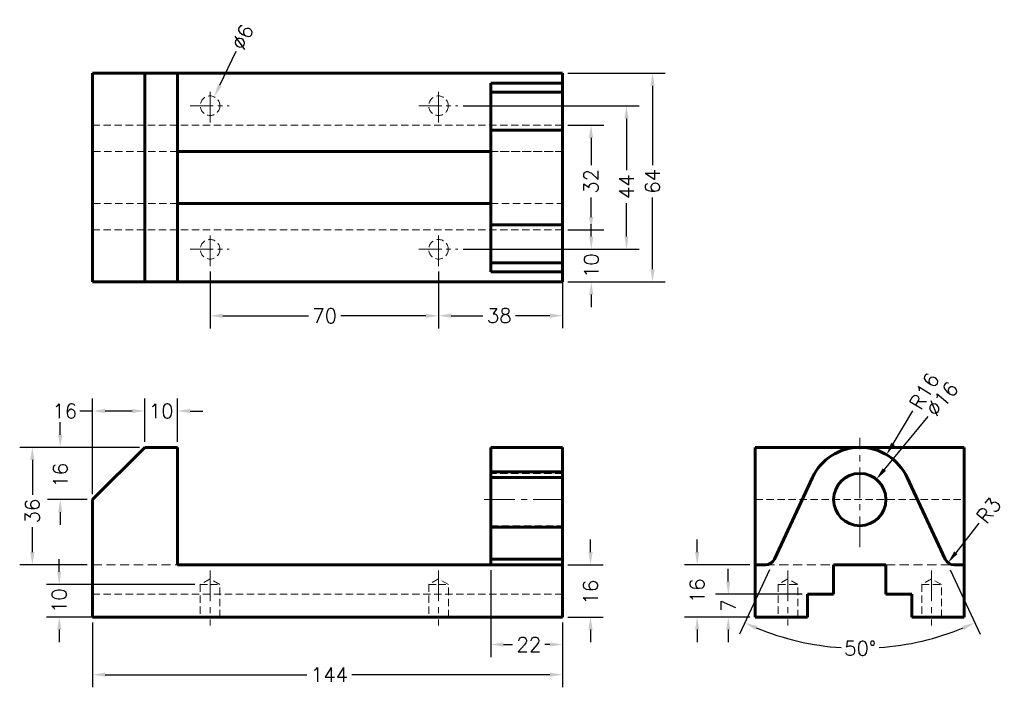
# Model space of a CAD drawing. Header units: inches. Extents: x -24 to 278, y 11 to 215.
import ezdxf

# ---------------------------------------------------------------- set-up
doc = ezdxf.new("R2010")
doc.units = ezdxf.units.IN
doc.header["$LTSCALE"] = 0.75
doc.linetypes.add('CENTER', pattern=[2, 1.25, -0.25, 0.25, -0.25])
doc.linetypes.add('HIDDEN', pattern=[0.375, 0.25, -0.125])
for name, color, linetype, lineweight in [('CEN', 7, 'CENTER', 15), ('DIM', 7, 'Continuous', 15), ('HID', 7, 'HIDDEN', 20), ('OBJ', 7, 'Continuous', 60)]:
    doc.layers.add(name, color=color, linetype=linetype, lineweight=lineweight)
doc.styles.add('ROMANS', font='romans.shx')
doc.dimstyles.new('aligned', dxfattribs={"dimscale": 0, "dimtxt": 0.08, "dimasz": 0.07, "dimexe": 0.07, "dimexo": 0.03, "dimgap": 0.025, "dimtad": 0, "dimdec": 0, "dimzin": 0, "dimdsep": 46, "dimtxsty": 'ROMANS', "dimcen": 0, "dimadec": 0, "dimazin": 0, "dimtfac": 1, "dimtdec": 0, "dimtofl": 0, "dimtmove": 0, "dimatfit": 3, "dimfxl": 0, "dimtolj": 1, "dimtzin": 0, "dimarcsym": 0})
doc.dimstyles.new('DIM2', dxfattribs={"dimscale": 0, "dimtxt": 0.08, "dimasz": 0.07, "dimexe": 0.07, "dimexo": 0.03, "dimgap": 0.025, "dimtad": 0, "dimtih": 1, "dimtoh": 1, "dimdec": 0, "dimzin": 0, "dimdsep": 46, "dimtxsty": 'ROMANS', "dimcen": 0, "dimadec": 0, "dimazin": 0, "dimtfac": 1, "dimtdec": 0, "dimtofl": 0, "dimtmove": 0, "dimatfit": 3, "dimfxl": 0, "dimtolj": 1, "dimtzin": 0, "dimarcsym": 0})

# ---------------------------------------------------------------- blocks, each defined once
blk = doc.blocks.new('*D11')
at = {"layer": 'DEFPOINTS', "color": 0, "ltscale": 20}
for p in [(193.47, 39.33), (217.75, 39.33), (201.75, 32.33)]:
    blk.add_point(p, dxfattribs=at)
at = {"layer": 'DIM', "color": 0, "lineweight": -2, "ltscale": 20}
for p, q in [((193.47, 43.21), (193.47, 47.08)), ((216.09, 39.33), (189.59, 39.33)), ((200.09, 32.33), (189.59, 32.33)), ((193.47, 28.46), (193.47, 24.58))]:
    blk.add_line(p, q, dxfattribs=at)
at = {"layer": 'DIM', "color": 0, "ltscale": 20}
for points in [[(192.82, 43.21), (194.11, 43.21), (193.47, 39.33)], [(192.82, 28.46), (194.11, 28.46), (193.47, 32.33)]]:
    blk.add_solid(points, dxfattribs=at)
at = {"layer": 'DIM', "color": 0, "ltscale": 20, "insert": (193.47, 35.83), "char_height": 4.428, "attachment_point": 5, "rotation": 90, "style": 'ROMANS'}
blk.add_mtext('\\A1;7', dxfattribs=at)
blk = doc.blocks.new('*D12')
at = {"layer": 'DEFPOINTS', "color": 0, "ltscale": 20}
for p in [(201.75, 48.33), (183.93, 32.33), (201.75, 32.33)]:
    blk.add_point(p, dxfattribs=at)
at = {"layer": 'DIM', "color": 0, "lineweight": -2, "ltscale": 20}
for p, q in [((183.93, 52.21), (183.93, 56.08)), ((200.09, 48.33), (180.06, 48.33)), ((200.09, 32.33), (180.06, 32.33)), ((183.93, 28.46), (183.93, 24.58))]:
    blk.add_line(p, q, dxfattribs=at)
at = {"layer": 'DIM', "color": 0, "ltscale": 20}
for points in [[(183.29, 52.21), (184.58, 52.21), (183.93, 48.33)], [(183.29, 28.46), (184.58, 28.46), (183.93, 32.33)]]:
    blk.add_solid(points, dxfattribs=at)
at = {"layer": 'DIM', "color": 0, "ltscale": 20, "insert": (183.93, 40.37), "char_height": 4.428, "attachment_point": 5, "rotation": 90, "style": 'ROMANS'}
blk.add_mtext('\\A1;16', dxfattribs=at)
blk = doc.blocks.new('*D13')
at = {"layer": 'DEFPOINTS', "color": 0, "ltscale": 20}
for p in [(238.82, 74.52), (228.68, 62.14)]:
    blk.add_point(p, dxfattribs=at)
at = {"layer": 'DIM', "color": 0, "lineweight": -2, "ltscale": 20}
blk.add_line((254.59, 93.78), (241.27, 77.52), dxfattribs=at)
at = {"layer": 'DIM', "color": 0, "ltscale": 20}
blk.add_solid([(240.78, 77.93), (241.77, 77.11), (238.82, 74.52)], dxfattribs=at)
at = {"layer": 'DIM', "color": 0, "ltscale": 20, "insert": (259.01, 99.18), "char_height": 4.428, "attachment_point": 5, "rotation": 50.6854, "style": 'ROMANS'}
blk.add_mtext('\\A1;∅16', dxfattribs=at)
blk = doc.blocks.new('*D14')
at = {"layer": 'DEFPOINTS', "color": 0, "ltscale": 20}
for p in [(219.25, 75.09), (248.25, 75.09), (206.77, 48.33), (260.73, 48.33), (221.66, 23.63)]:
    blk.add_point(p, dxfattribs=at)
at = {"layer": 'DIM', "color": 0, "lineweight": -2, "ltscale": 20}
for p, q in [((206.07, 46.83), (196.85, 27.05)), ((261.43, 46.83), (270.65, 27.05))]:
    blk.add_line(p, q, dxfattribs=at)
for start, end in [(247.6607, 266.1012), (274.089, 292.3393)]:
    blk.add_arc((233.75, 106.19), 83.44, start, end, dxfattribs=at)
at = {"layer": 'DIM', "color": 0, "ltscale": 20}
for points in [[(201.78, 28.42), (202.29, 29.6), (198.49, 30.57)], [(265.21, 29.6), (265.73, 28.42), (269.02, 30.57)]]:
    blk.add_solid(points, dxfattribs=at)
at = {"layer": 'DIM', "color": 0, "ltscale": 20, "insert": (233.89, 22.75), "char_height": 4.428, "attachment_point": 5, "rotation": 0.0951, "style": 'ROMANS'}
blk.add_mtext('\\A1;50°', dxfattribs=at)
blk = doc.blocks.new('*D15')
at = {"layer": 'DEFPOINTS', "color": 0, "ltscale": 20}
for p in [(241.94, 82.08), (233.75, 68.33)]:
    blk.add_point(p, dxfattribs=at)
at = {"layer": 'DIM', "color": 0, "lineweight": -2, "ltscale": 20}
blk.add_line((249.91, 95.48), (243.92, 85.41), dxfattribs=at)
at = {"layer": 'DIM', "color": 0, "ltscale": 20}
blk.add_solid([(243.36, 85.74), (244.47, 85.08), (241.94, 82.08)], dxfattribs=at)
at = {"layer": 'DIM', "color": 0, "ltscale": 20, "insert": (253.53, 101.56), "char_height": 4.428, "attachment_point": 5, "rotation": 59.2369, "style": 'ROMANS'}
blk.add_mtext('\\A1;R16', dxfattribs=at)
blk = doc.blocks.new('*D16')
at = {"layer": 'DEFPOINTS', "color": 0, "ltscale": 20}
for p in [(34.68, 139.9), (104.68, 134.23), (34.68, 124.64)]:
    blk.add_point(p, dxfattribs=at)
at = {"layer": 'DIM', "color": 0, "lineweight": -2, "ltscale": 20}
for p, q in [((34.68, 138.24), (34.68, 120.77)), ((104.68, 132.57), (104.68, 120.77)), ((38.55, 124.64), (64.82, 124.64)), ((100.8, 124.64), (74.76, 124.64))]:
    blk.add_line(p, q, dxfattribs=at)
at = {"layer": 'DIM', "color": 0, "ltscale": 20}
for points in [[(38.55, 125.29), (38.55, 124), (34.68, 124.64)], [(100.8, 125.29), (100.8, 124), (104.68, 124.64)]]:
    blk.add_solid(points, dxfattribs=at)
at = {"layer": 'DIM', "color": 0, "ltscale": 20, "insert": (69.79, 124.64), "char_height": 4.428, "attachment_point": 5, "style": 'ROMANS'}
blk.add_mtext('\\A1;70', dxfattribs=at)
blk = doc.blocks.new('*D17')
at = {"layer": 'DEFPOINTS', "color": 0, "ltscale": 20}
for p in [(110.57, 189.03), (162.27, 189.03), (110.57, 145.03)]:
    blk.add_point(p, dxfattribs=at)
at = {"layer": 'DIM', "color": 0, "lineweight": -2, "ltscale": 20}
for p, q in [((112.23, 189.03), (166.14, 189.03)), ((162.27, 185.16), (162.27, 169.33)), ((162.27, 148.91), (162.27, 159.18)), ((112.23, 145.03), (166.14, 145.03))]:
    blk.add_line(p, q, dxfattribs=at)
at = {"layer": 'DIM', "color": 0, "ltscale": 20}
for points in [[(161.62, 185.16), (162.91, 185.16), (162.27, 189.03)], [(161.62, 148.91), (162.91, 148.91), (162.27, 145.03)]]:
    blk.add_solid(points, dxfattribs=at)
at = {"layer": 'DIM', "color": 0, "ltscale": 20, "insert": (162.27, 164.26), "char_height": 4.428, "attachment_point": 5, "rotation": 90, "style": 'ROMANS'}
blk.add_mtext('\\A1;44', dxfattribs=at)
blk = doc.blocks.new('*D18')
at = {"layer": 'DEFPOINTS', "color": 0, "ltscale": 20}
for p in [(142.68, 145.03), (104.68, 139.9), (142.68, 124.69)]:
    blk.add_point(p, dxfattribs=at)
at = {"layer": 'DIM', "color": 0, "lineweight": -2, "ltscale": 20}
for p, q in [((142.68, 143.37), (142.68, 120.81)), ((104.68, 138.24), (104.68, 120.81)), ((108.55, 124.69), (118.3, 124.69)), ((138.8, 124.69), (128.24, 124.69))]:
    blk.add_line(p, q, dxfattribs=at)
at = {"layer": 'DIM', "color": 0, "ltscale": 20}
for points in [[(108.55, 125.34), (108.55, 124.04), (104.68, 124.69)], [(138.8, 125.34), (138.8, 124.04), (142.68, 124.69)]]:
    blk.add_solid(points, dxfattribs=at)
at = {"layer": 'DIM', "color": 0, "ltscale": 20, "insert": (123.27, 124.69), "char_height": 4.428, "attachment_point": 5, "style": 'ROMANS'}
blk.add_mtext('\\A1;38', dxfattribs=at)
blk = doc.blocks.new('*D19')
at = {"layer": 'DEFPOINTS', "color": 0, "ltscale": 20}
for p in [(35.96, 191.74), (33.39, 186.32)]:
    blk.add_point(p, dxfattribs=at)
at = {"layer": 'DIM', "color": 0, "lineweight": -2, "ltscale": 20}
blk.add_line((42.53, 205.65), (37.61, 195.25), dxfattribs=at)
at = {"layer": 'DIM', "color": 0, "ltscale": 20}
blk.add_solid([(37.03, 195.52), (38.2, 194.97), (35.96, 191.74)], dxfattribs=at)
at = {"layer": 'DIM', "color": 0, "ltscale": 20, "insert": (44.61, 210.05), "char_height": 4.428, "attachment_point": 5, "rotation": 64.6995, "style": 'ROMANS'}
blk.add_mtext('\\A1;∅6', dxfattribs=at)
blk = doc.blocks.new('*D20')
at = {"layer": 'DEFPOINTS', "color": 0, "ltscale": 20}
for p in [(110.57, 145.03), (142.68, 135.03), (151.48, 135.03)]:
    blk.add_point(p, dxfattribs=at)
at = {"layer": 'DIM', "color": 0, "lineweight": -2, "ltscale": 20}
for p, q in [((151.48, 148.91), (151.48, 152.78)), ((112.23, 145.03), (155.35, 145.03)), ((144.34, 135.03), (155.35, 135.03)), ((151.48, 131.16), (151.48, 127.28))]:
    blk.add_line(p, q, dxfattribs=at)
at = {"layer": 'DIM', "color": 0, "ltscale": 20}
for points in [[(150.83, 148.91), (152.13, 148.91), (151.48, 145.03)], [(150.83, 131.16), (152.13, 131.16), (151.48, 135.03)]]:
    blk.add_solid(points, dxfattribs=at)
at = {"layer": 'DIM', "color": 0, "ltscale": 20, "insert": (151.48, 140.03), "char_height": 4.428, "attachment_point": 5, "rotation": 90, "style": 'ROMANS'}
blk.add_mtext('\\A1;10', dxfattribs=at)
blk = doc.blocks.new('*D21')
at = {"layer": 'DEFPOINTS', "color": 0, "ltscale": 20}
for p in [(142.68, 183.03), (142.68, 151.03), (151.41, 151.03)]:
    blk.add_point(p, dxfattribs=at)
at = {"layer": 'DIM', "color": 0, "lineweight": -2, "ltscale": 20}
for p, q in [((144.34, 183.03), (155.28, 183.03)), ((151.41, 179.16), (151.41, 170.82)), ((151.41, 154.91), (151.41, 160.89)), ((144.34, 151.03), (155.28, 151.03))]:
    blk.add_line(p, q, dxfattribs=at)
at = {"layer": 'DIM', "color": 0, "ltscale": 20}
for points in [[(150.76, 179.16), (152.05, 179.16), (151.41, 183.03)], [(150.76, 154.91), (152.05, 154.91), (151.41, 151.03)]]:
    blk.add_solid(points, dxfattribs=at)
at = {"layer": 'DIM', "color": 0, "ltscale": 20, "insert": (151.41, 165.85), "char_height": 4.428, "attachment_point": 5, "rotation": 90, "style": 'ROMANS'}
blk.add_mtext('\\A1;32', dxfattribs=at)
blk = doc.blocks.new('*D22')
at = {"layer": 'DEFPOINTS', "color": 0, "ltscale": 20}
for p in [(142.68, 199.03), (142.68, 135.03), (170.25, 135.03)]:
    blk.add_point(p, dxfattribs=at)
at = {"layer": 'DIM', "color": 0, "lineweight": -2, "ltscale": 20}
for p, q in [((144.34, 199.03), (174.13, 199.03)), ((170.25, 195.16), (170.25, 170.82)), ((170.25, 138.91), (170.25, 160.89)), ((144.34, 135.03), (174.13, 135.03))]:
    blk.add_line(p, q, dxfattribs=at)
at = {"layer": 'DIM', "color": 0, "ltscale": 20}
for points in [[(169.61, 195.16), (170.9, 195.16), (170.25, 199.03)], [(169.61, 138.91), (170.9, 138.91), (170.25, 135.03)]]:
    blk.add_solid(points, dxfattribs=at)
at = {"layer": 'DIM', "color": 0, "ltscale": 20, "insert": (170.25, 165.85), "char_height": 4.428, "attachment_point": 5, "rotation": 90, "style": 'ROMANS'}
blk.add_mtext('\\A1;64', dxfattribs=at)
blk = doc.blocks.new('*D23')
at = {"layer": 'DEFPOINTS', "color": 0, "ltscale": 20}
for p in [(120.68, 48.33), (142.68, 32.33), (120.68, 23.9)]:
    blk.add_point(p, dxfattribs=at)
at = {"layer": 'DIM', "color": 0, "lineweight": -2, "ltscale": 20}
for p, q in [((120.68, 46.67), (120.68, 20.02)), ((142.68, 30.67), (142.68, 20.02)), ((124.55, 23.9), (127.37, 23.9)), ((138.8, 23.9), (137.3, 23.9))]:
    blk.add_line(p, q, dxfattribs=at)
at = {"layer": 'DIM', "color": 0, "ltscale": 20}
for points in [[(124.55, 24.54), (124.55, 23.25), (120.68, 23.9)], [(138.8, 24.54), (138.8, 23.25), (142.68, 23.9)]]:
    blk.add_solid(points, dxfattribs=at)
at = {"layer": 'DIM', "color": 0, "ltscale": 20, "insert": (132.34, 23.9), "char_height": 4.428, "attachment_point": 5, "style": 'ROMANS'}
blk.add_mtext('\\A1;22', dxfattribs=at)
blk = doc.blocks.new('*D24')
at = {"layer": 'DEFPOINTS', "color": 0, "ltscale": 20}
for p in [(-19.79, 84.33), (14.68, 84.33), (-1.32, 48.33)]:
    blk.add_point(p, dxfattribs=at)
at = {"layer": 'DIM', "color": 0, "lineweight": -2, "ltscale": 20}
for p, q in [((13.02, 84.33), (-23.66, 84.33)), ((-19.79, 80.46), (-19.79, 69.78)), ((-19.79, 52.21), (-19.79, 59.84)), ((-2.98, 48.33), (-23.66, 48.33))]:
    blk.add_line(p, q, dxfattribs=at)
at = {"layer": 'DIM', "color": 0, "ltscale": 20}
for points in [[(-20.44, 80.46), (-19.14, 80.46), (-19.79, 84.33)], [(-20.44, 52.21), (-19.14, 52.21), (-19.79, 48.33)]]:
    blk.add_solid(points, dxfattribs=at)
at = {"layer": 'DIM', "color": 0, "ltscale": 20, "insert": (-19.79, 64.81), "char_height": 4.428, "attachment_point": 5, "rotation": 90, "style": 'ROMANS'}
blk.add_mtext('\\A1;36', dxfattribs=at)
blk = doc.blocks.new('*D25')
at = {"layer": 'DEFPOINTS', "color": 0, "ltscale": 20}
for p in [(14.68, 84.33), (-11.24, 68.33), (-1.32, 68.33)]:
    blk.add_point(p, dxfattribs=at)
at = {"layer": 'DIM', "color": 0, "lineweight": -2, "ltscale": 20}
for p, q in [((-11.24, 88.21), (-11.24, 92.08)), ((13.02, 84.33), (-15.12, 84.33)), ((-2.98, 68.33), (-15.12, 68.33)), ((-11.24, 64.46), (-11.24, 60.58))]:
    blk.add_line(p, q, dxfattribs=at)
at = {"layer": 'DIM', "color": 0, "ltscale": 20}
for points in [[(-11.89, 88.21), (-10.59, 88.21), (-11.24, 84.33)], [(-11.89, 64.46), (-10.59, 64.46), (-11.24, 68.33)]]:
    blk.add_solid(points, dxfattribs=at)
at = {"layer": 'DIM', "color": 0, "ltscale": 20, "insert": (-11.24, 75.79), "char_height": 4.428, "attachment_point": 5, "rotation": 90, "style": 'ROMANS'}
blk.add_mtext('\\A1;16', dxfattribs=at)
blk = doc.blocks.new('*D26')
at = {"layer": 'DEFPOINTS', "color": 0, "ltscale": 20}
for p in [(-1.32, 95.46), (14.68, 84.33), (-1.32, 68.33)]:
    blk.add_point(p, dxfattribs=at)
at = {"layer": 'DIM', "color": 0, "lineweight": -2, "ltscale": 20}
for p, q in [((-1.32, 69.99), (-1.32, 99.34)), ((14.68, 85.99), (14.68, 99.34)), ((-1.32, 95.46), (-5.2, 95.46)), ((10.8, 95.46), (2.55, 95.46))]:
    blk.add_line(p, q, dxfattribs=at)
at = {"layer": 'DIM', "color": 0, "ltscale": 20}
for points in [[(2.55, 96.11), (2.55, 94.82), (-1.32, 95.46)], [(10.8, 96.11), (10.8, 94.82), (14.68, 95.46)]]:
    blk.add_solid(points, dxfattribs=at)
at = {"layer": 'DIM', "color": 0, "ltscale": 20, "insert": (-9.85, 95.46), "char_height": 4.428, "attachment_point": 5, "style": 'ROMANS'}
blk.add_mtext('\\A1;16', dxfattribs=at)
blk = doc.blocks.new('*D27')
at = {"layer": 'DEFPOINTS', "color": 0, "ltscale": 20}
for p in [(14.68, 95.46), (14.68, 84.33), (24.68, 84.33)]:
    blk.add_point(p, dxfattribs=at)
at = {"layer": 'DIM', "color": 0, "lineweight": -2, "ltscale": 20}
for p, q in [((14.68, 85.99), (14.68, 99.34)), ((24.68, 85.99), (24.68, 99.34)), ((10.8, 95.46), (6.93, 95.46)), ((28.55, 95.46), (32.43, 95.46))]:
    blk.add_line(p, q, dxfattribs=at)
at = {"layer": 'DIM', "color": 0, "ltscale": 20}
for points in [[(10.8, 96.11), (10.8, 94.82), (14.68, 95.46)], [(28.55, 96.11), (28.55, 94.82), (24.68, 95.46)]]:
    blk.add_solid(points, dxfattribs=at)
at = {"layer": 'DIM', "color": 0, "ltscale": 20, "insert": (19.68, 95.46), "char_height": 4.428, "attachment_point": 5, "style": 'ROMANS'}
blk.add_mtext('\\A1;10', dxfattribs=at)
blk = doc.blocks.new('*D28')
at = {"layer": 'DEFPOINTS', "color": 0, "ltscale": 20}
for p in [(142.68, 48.33), (151.24, 48.33), (142.68, 32.33)]:
    blk.add_point(p, dxfattribs=at)
at = {"layer": 'DIM', "color": 0, "lineweight": -2, "ltscale": 20}
for p, q in [((151.24, 52.21), (151.24, 56.08)), ((144.34, 48.33), (155.12, 48.33)), ((144.34, 32.33), (155.12, 32.33)), ((151.24, 28.46), (151.24, 24.58))]:
    blk.add_line(p, q, dxfattribs=at)
at = {"layer": 'DIM', "color": 0, "ltscale": 20}
for points in [[(150.6, 52.21), (151.89, 52.21), (151.24, 48.33)], [(150.6, 28.46), (151.89, 28.46), (151.24, 32.33)]]:
    blk.add_solid(points, dxfattribs=at)
at = {"layer": 'DIM', "color": 0, "ltscale": 20, "insert": (151.24, 39.97), "char_height": 4.428, "attachment_point": 5, "rotation": 90, "style": 'ROMANS'}
blk.add_mtext('\\A1;16', dxfattribs=at)
blk = doc.blocks.new('*D29')
at = {"layer": 'DEFPOINTS', "color": 0, "ltscale": 20}
for p in [(-1.32, 32.33), (142.68, 32.33), (142.68, 14.66)]:
    blk.add_point(p, dxfattribs=at)
at = {"layer": 'DIM', "color": 0, "lineweight": -2, "ltscale": 20}
for p, q in [((-1.32, 30.67), (-1.32, 10.79)), ((142.68, 30.67), (142.68, 10.79)), ((2.55, 14.66), (64.37, 14.66)), ((138.8, 14.66), (78.1, 14.66))]:
    blk.add_line(p, q, dxfattribs=at)
at = {"layer": 'DIM', "color": 0, "ltscale": 20}
for points in [[(2.55, 15.31), (2.55, 14.02), (-1.32, 14.66)], [(138.8, 15.31), (138.8, 14.02), (142.68, 14.66)]]:
    blk.add_solid(points, dxfattribs=at)
at = {"layer": 'DIM', "color": 0, "ltscale": 20, "insert": (71.24, 14.66), "char_height": 4.428, "attachment_point": 5, "style": 'ROMANS'}
blk.add_mtext('\\A1;144', dxfattribs=at)
blk = doc.blocks.new('*D30')
at = {"layer": 'DEFPOINTS', "color": 0, "ltscale": 20}
for p in [(262.64, 51.33), (260.8, 48.96)]:
    blk.add_point(p, dxfattribs=at)
at = {"layer": 'DIM', "color": 0, "lineweight": -2, "ltscale": 20}
blk.add_line((270.26, 61.14), (263.18, 52.02), dxfattribs=at)
at = {"layer": 'DIM', "color": 0, "ltscale": 20}
blk.add_solid([(262.67, 52.42), (263.69, 51.63), (260.8, 48.96)], dxfattribs=at)
at = {"layer": 'DIM', "color": 0, "ltscale": 20, "insert": (273.31, 65.06), "char_height": 4.428, "attachment_point": 5, "rotation": 52.1472, "style": 'ROMANS'}
blk.add_mtext('\\A1;R3', dxfattribs=at)
blk = doc.blocks.new('*D31')
at = {"layer": 'DEFPOINTS', "color": 0, "ltscale": 20}
for p in [(-11.56, 42.33), (31.68, 42.33), (31.68, 32.33)]:
    blk.add_point(p, dxfattribs=at)
at = {"layer": 'DIM', "color": 0, "lineweight": -2, "ltscale": 20}
for p, q in [((-11.56, 46.21), (-11.56, 50.08)), ((30.02, 42.33), (-15.43, 42.33)), ((30.02, 32.33), (-15.43, 32.33)), ((-11.56, 28.46), (-11.56, 24.58))]:
    blk.add_line(p, q, dxfattribs=at)
at = {"layer": 'DIM', "color": 0, "ltscale": 20}
for points in [[(-12.2, 46.21), (-10.91, 46.21), (-11.56, 42.33)], [(-12.2, 28.46), (-10.91, 28.46), (-11.56, 32.33)]]:
    blk.add_solid(points, dxfattribs=at)
at = {"layer": 'DIM', "color": 0, "ltscale": 20, "insert": (-11.56, 37.33), "char_height": 4.428, "attachment_point": 5, "rotation": 90, "style": 'ROMANS'}
blk.add_mtext('\\A1;10', dxfattribs=at)

msp = doc.modelspace()

# ---------------------------------------------------------------- linework, layer by layer
at = {"layer": 'CEN', "ltscale": 10}
for p, q in [((34.68, 183.9), (34.68, 194.27)), ((104.68, 183.9), (104.68, 194.27)), ((34.68, 139.9), (34.68, 150.27)), ((104.68, 139.9), (104.68, 150.27)), ((233.75, 53.78), (233.75, 87.22)), ((118.7, 68.33), (144.62, 68.33)), ((34.68, 46.59), (34.68, 29.74)), ((104.68, 46.59), (104.68, 29.74)), ((211.75, 46.59), (211.75, 29.74)), ((255.75, 46.59), (255.75, 29.74))]:
    msp.add_line(p, q, dxfattribs=at)
at = {"layer": 'CEN', "ltscale": 7.5}
for p, q in [((28.61, 189.03), (40.57, 189.03)), ((98.61, 189.03), (110.57, 189.03)), ((28.61, 145.03), (40.57, 145.03)), ((98.61, 145.03), (110.57, 145.03))]:
    msp.add_line(p, q, dxfattribs=at)
at = {"layer": 'HID', "ltscale": 12}
for p, q in [((-1.32, 183.03), (142.68, 183.03)), ((-1.32, 183.03), (142.68, 183.03)), ((24.68, 175.03), (-1.32, 175.03)), ((120.68, 175.03), (142.68, 175.03)), ((142.68, 175.03), (120.68, 175.03)), ((24.68, 159.03), (-1.32, 159.03)), ((120.68, 159.03), (142.68, 159.03)), ((120.68, 159.03), (142.68, 159.03)), ((-1.32, 151.03), (142.68, 151.03)), ((-1.32, 151.03), (142.68, 151.03))]:
    msp.add_line(p, q, dxfattribs=at)
at = {"layer": 'HID', "color": 0, "ltscale": 12}
for p, q in [((142.68, 76.33), (120.68, 76.33)), ((201.75, 68.33), (265.75, 68.33)), ((120.68, 60.33), (142.68, 60.33)), ((34.68, 44.06), (31.68, 42.33)), ((31.68, 42.33), (31.68, 32.33)), ((31.68, 42.33), (34.68, 42.33)), ((37.68, 42.33), (34.68, 44.06)), ((34.68, 42.33), (37.68, 42.33)), ((37.68, 32.33), (37.68, 42.33)), ((104.68, 44.06), (101.68, 42.33)), ((101.68, 42.33), (101.68, 32.33)), ((101.68, 42.33), (104.68, 42.33)), ((107.68, 42.33), (104.68, 44.06)), ((104.68, 42.33), (107.68, 42.33)), ((107.68, 32.33), (107.68, 42.33)), ((211.75, 44.06), (208.75, 42.33)), ((208.75, 42.33), (208.75, 32.33)), ((208.75, 42.33), (214.75, 42.33)), ((214.75, 42.33), (211.75, 44.06)), ((214.75, 32.33), (214.75, 42.33)), ((255.75, 44.06), (252.75, 42.33)), ((252.75, 42.33), (252.75, 32.33)), ((252.75, 42.33), (258.75, 42.33)), ((258.75, 42.33), (255.75, 44.06)), ((258.75, 32.33), (258.75, 42.33)), ((-1.32, 39.33), (142.68, 39.33))]:
    msp.add_line(p, q, dxfattribs=at)
at = {"layer": 'HID', "color": 0, "ltscale": 15}
for p, q in [((-1.32, 48.33), (24.68, 48.33)), ((204.86, 48.33), (225.75, 48.33)), ((241.75, 48.33), (262.64, 48.33))]:
    msp.add_line(p, q, dxfattribs=at)
at = {"layer": 'HID', "ltscale": 12}
for centre in [(34.68, 189.03), (34.68, 189.03), (104.68, 189.03), (104.68, 189.03), (34.68, 145.03), (34.68, 145.03), (104.68, 145.03), (104.68, 145.03)]:
    msp.add_circle(centre, 3, dxfattribs=at)
at = {"layer": 'OBJ'}
for p, q in [((14.68, 199.03), (-1.32, 199.03)), ((-1.32, 199.03), (-1.32, 199.03)), ((-1.32, 135.03), (-1.32, 199.03)), ((-1.32, 199.03), (142.68, 199.03)), ((-1.32, 183.03), (-1.32, 199.03)), ((14.68, 135.03), (14.68, 199.03)), ((24.68, 199.03), (14.68, 199.03)), ((24.68, 135.03), (24.68, 199.03)), ((24.68, 199.03), (24.68, 199.03)), ((142.68, 199.03), (24.68, 199.03)), ((24.68, 175.03), (24.68, 199.03)), ((142.68, 195.92), (142.68, 199.03)), ((142.68, 199.03), (142.68, 199.03)), ((142.68, 183.03), (142.68, 199.03)), ((120.68, 193.2), (120.68, 195.92)), ((120.68, 195.92), (142.68, 195.92)), ((120.68, 175.03), (120.68, 195.92)), ((120.68, 193.2), (120.68, 181.53)), ((142.68, 193.2), (120.68, 193.2)), ((142.68, 195.92), (142.68, 193.2)), ((142.68, 193.2), (142.68, 181.53)), ((-1.32, 183.03), (-1.32, 175.03)), ((-1.32, 183.03), (-1.32, 183.03)), ((120.68, 181.53), (120.68, 152.53)), ((120.68, 181.53), (142.68, 181.53)), ((142.68, 183.03), (142.68, 183.03)), ((142.68, 183.03), (142.68, 175.03)), ((142.68, 181.53), (142.68, 152.53)), ((-1.32, 175.03), (-1.32, 159.03)), ((-1.32, 175.03), (-1.32, 175.03)), ((24.68, 175.03), (120.68, 175.03)), ((24.68, 159.03), (24.68, 175.03)), ((24.68, 175.03), (120.68, 175.03)), ((120.68, 175.53), (120.68, 175.53)), ((120.68, 175.53), (120.68, 175.53)), ((120.68, 175.53), (120.68, 175.53)), ((120.68, 159.03), (120.68, 175.03)), ((120.68, 175.03), (120.68, 159.05)), ((142.68, 175.03), (142.68, 175.03)), ((142.68, 175.03), (142.68, 159.03)), ((142.68, 175.03), (142.68, 159.05)), ((-1.32, 159.03), (-1.32, 159.03)), ((-1.32, 159.03), (-1.32, 151.03)), ((24.68, 159.03), (120.68, 159.03)), ((24.68, 135.03), (24.68, 159.03)), ((24.68, 159.03), (120.68, 159.03)), ((120.68, 138.14), (120.68, 159.03)), ((120.68, 158.53), (120.68, 158.53)), ((142.68, 159.03), (142.68, 159.03)), ((142.68, 159.03), (142.68, 151.03)), ((-1.32, 151.03), (-1.32, 151.03)), ((-1.32, 135.03), (-1.32, 151.03)), ((120.68, 152.53), (120.68, 140.86)), ((120.68, 152.53), (142.68, 152.53)), ((142.68, 152.53), (142.68, 140.86)), ((142.68, 151.03), (142.68, 151.03)), ((142.68, 135.03), (142.68, 151.03)), ((120.68, 138.14), (120.68, 140.86)), ((120.68, 140.86), (142.68, 140.86)), ((142.68, 140.86), (142.68, 138.14)), ((142.68, 138.14), (120.68, 138.14)), ((142.68, 135.03), (142.68, 138.14)), ((14.68, 135.03), (-1.32, 135.03)), ((-1.32, 135.03), (-1.32, 135.03)), ((-1.32, 135.03), (142.68, 135.03)), ((24.68, 135.03), (14.68, 135.03)), ((24.68, 135.03), (24.68, 135.03)), ((142.68, 135.03), (24.68, 135.03)), ((142.68, 135.03), (142.68, 135.03)), ((14.68, 84.33), (-1.32, 68.33)), ((24.68, 84.33), (14.68, 84.33)), ((24.68, 48.33), (24.68, 84.33)), ((120.68, 84.33), (120.68, 75.09)), ((142.68, 84.33), (120.68, 84.33)), ((142.68, 84.33), (142.68, 75.09)), ((201.75, 48.33), (201.75, 84.33)), ((201.75, 84.33), (265.75, 84.33)), ((265.75, 48.33), (265.75, 84.33)), ((120.68, 76.83), (120.68, 76.83)), ((120.68, 76.83), (120.68, 76.83)), ((120.68, 76.83), (120.68, 76.83)), ((142.68, 76.83), (120.68, 76.83)), ((120.68, 75.09), (142.68, 75.09)), ((120.68, 75.09), (120.68, 50.06)), ((120.68, 75.09), (142.68, 75.09)), ((142.68, 75.09), (142.68, 50.06)), ((219.25, 75.09), (207.58, 50.06)), ((259.92, 50.06), (248.25, 75.09)), ((-1.32, 68.33), (-1.32, 32.33)), ((120.68, 59.83), (120.68, 59.83)), ((142.68, 59.83), (120.68, 59.83)), ((142.68, 48.33), (24.68, 48.33)), ((120.68, 48.33), (120.68, 50.06)), ((120.68, 50.06), (142.68, 50.06)), ((142.68, 50.06), (142.68, 48.33)), ((142.68, 32.33), (142.68, 48.33)), ((201.75, 48.33), (204.86, 48.33)), ((201.75, 32.33), (201.75, 48.33)), ((225.75, 48.33), (225.75, 39.33)), ((241.75, 48.33), (225.75, 48.33)), ((241.75, 39.33), (241.75, 48.33)), ((262.64, 48.33), (265.75, 48.33)), ((265.75, 32.33), (265.75, 48.33)), ((217.75, 39.33), (217.75, 32.33)), ((225.75, 39.33), (217.75, 39.33)), ((249.75, 39.33), (241.75, 39.33)), ((249.75, 32.33), (249.75, 39.33)), ((-1.32, 32.33), (142.68, 32.33)), ((201.75, 32.33), (217.75, 32.33)), ((249.75, 32.33), (265.75, 32.33))]:
    msp.add_line(p, q, dxfattribs=at)
msp.add_circle((233.75, 68.33), 8, dxfattribs=at)
for centre, radius, start, end in [((233.75, 68.33), 16, 25, 155), ((204.86, 51.33), 3, 270, 335), ((262.64, 51.33), 3, 205, 270)]:
    msp.add_arc(centre, radius, start, end, dxfattribs=at)

# ---------------------------------------------------------------- dimensions: what is measured, and where the dimension line sits
at = {"layer": 'DIM', "ltscale": 12}
dim = msp.add_diameter_dim_2p(p1=(33.39, 186.32), p2=(35.96, 191.74), dimstyle='aligned', override={"dimscale": 55.350759}, dxfattribs=at)
dim.commit()
dim.dimension.update_dxf_attribs({"geometry": '*D19', "text_midpoint": (44.61, 210.05), "dimtype": 163})
at = {"layer": 'DIM'}
for base, p1, p2, picture, middle in [((170.25, 135.03), (142.68, 199.03), (142.68, 135.03), '*D22', (170.25, 165.85)), ((162.27, 189.03), (110.57, 145.03), (110.57, 189.03), '*D17', (162.27, 164.26)), ((151.41, 151.03), (142.68, 183.03), (142.68, 151.03), '*D21', (151.41, 165.85)), ((151.48, 135.03), (110.57, 145.03), (142.68, 135.03), '*D20', (151.48, 140.03)), ((-11.24, 68.33), (14.68, 84.33), (-1.32, 68.33), '*D25', (-11.24, 75.79)), ((-19.79, 84.33), (-1.32, 48.33), (14.68, 84.33), '*D24', (-19.79, 64.81)), ((151.24, 48.33), (142.68, 32.33), (142.68, 48.33), '*D28', (151.24, 39.97)), ((183.93, 32.33), (201.75, 48.33), (201.75, 32.33), '*D12', (183.93, 40.37)), ((-11.56, 42.33), (31.68, 32.33), (31.68, 42.33), '*D31', (-11.56, 37.33)), ((193.47, 39.33), (201.75, 32.33), (217.75, 39.33), '*D11', (193.47, 35.83))]:
    dim = msp.add_linear_dim(base=base, p1=p1, p2=p2, angle=90, dimstyle='aligned', override={"dimscale": 55.350759}, dxfattribs=at)
    dim.commit()
    dim.dimension.update_dxf_attribs({"geometry": picture, "text_midpoint": middle, "dimtype": 160})
for base, p1, p2, dimstyle, picture, middle in [((142.68, 124.69), (104.68, 139.9), (142.68, 145.03), 'DIM2', '*D18', (123.27, 124.69)), ((34.68, 124.64), (104.68, 134.23), (34.68, 139.9), 'aligned', '*D16', (69.79, 124.64)), ((-1.32, 95.46), (14.68, 84.33), (-1.32, 68.33), 'aligned', '*D26', (-9.85, 95.46)), ((14.68, 95.46), (24.68, 84.33), (14.68, 84.33), 'aligned', '*D27', (19.68, 95.46)), ((120.68, 23.9), (142.68, 32.33), (120.68, 48.33), 'DIM2', '*D23', (132.34, 23.9)), ((142.68, 14.66), (-1.32, 32.33), (142.68, 32.33), 'aligned', '*D29', (71.24, 14.66))]:
    dim = msp.add_linear_dim(base=base, p1=p1, p2=p2, dimstyle=dimstyle, override={"dimscale": 55.350759}, dxfattribs=at)
    dim.commit()
    dim.dimension.update_dxf_attribs({"geometry": picture, "text_midpoint": middle, "dimtype": 160})
dim = msp.add_diameter_dim_2p(p1=(228.68, 62.14), p2=(238.82, 74.52), dimstyle='aligned', override={"dimscale": 55.350759}, dxfattribs=at)
dim.commit()
dim.dimension.update_dxf_attribs({"geometry": '*D13', "text_midpoint": (259.01, 99.18), "dimtype": 163})
for center, mpoint, picture, middle in [((233.75, 68.33), (241.94, 82.08), '*D15', (253.53, 101.56)), ((262.64, 51.33), (260.8, 48.96), '*D30', (273.31, 65.06))]:
    dim = msp.add_radius_dim(center=center, mpoint=mpoint, dimstyle='aligned', override={"dimscale": 55.350759}, dxfattribs=at)
    dim.commit()
    dim.dimension.update_dxf_attribs({"geometry": picture, "text_midpoint": middle, "dimtype": 164})
dim = msp.add_angular_dim_2l(base=(221.66, 23.63), line1=((219.25, 75.09), (206.77, 48.33)), line2=((260.73, 48.33), (248.25, 75.09)), dimstyle='aligned', override={"dimscale": 55.350759}, dxfattribs=at)
dim.commit()
dim.dimension.update_dxf_attribs({"geometry": '*D14', "text_midpoint": (233.89, 22.75), "dimtype": 162})

doc.saveas('drawing.dxf')
